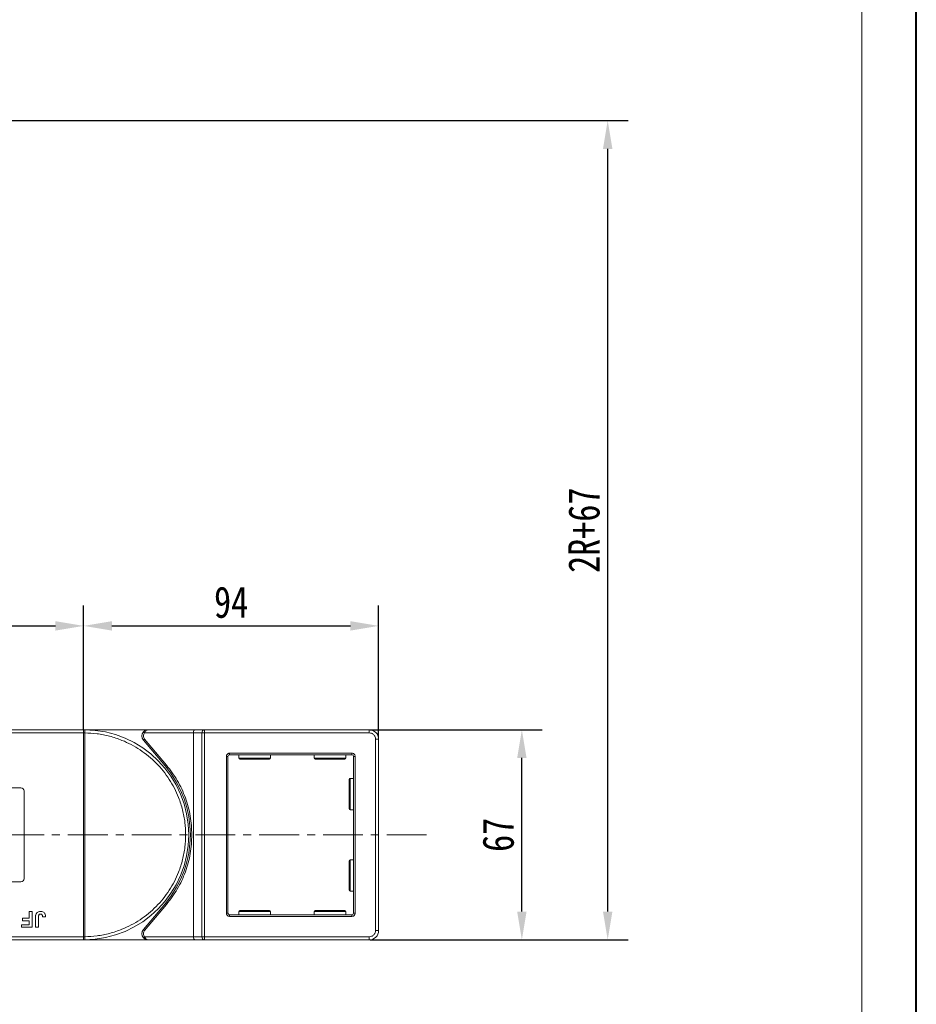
# Model space of a CAD drawing. Header units: millimetres. Extents: x 207 to 1682, y 260 to 1293.
# Tile 73 of 84: x 1383 to 1668, y 665 to 979. Entities that reach past the tile are written whole.
import ezdxf

# ---------------------------------------------------------------- set-up
doc = ezdxf.new("R2010")
doc.units = ezdxf.units.MM
doc.linetypes.add('CENTERX2', pattern=[20.32, 12.7, -2.54, 2.54, -2.54])
doc.styles.get("Standard").update_dxf_attribs({"font": '仿宋_GB2312.ttf', "width": 0.8})
doc.dimstyles.new('副本 ISO-45.1', dxfattribs={"dimtxt": 10, "dimasz": 9, "dimexe": 6.5, "dimexo": 0.625, "dimgap": 2.5, "dimtad": 1, "dimdsep": 46, "dimtxsty": 'Standard', "dimcen": 2.5, "dimadec": 0, "dimazin": 0, "dimtfac": 1, "dimtmove": 0, "dimatfit": 3, "dimfxl": 0, "dimarcsym": 0})

# ---------------------------------------------------------------- blocks, each defined once
blk = doc.blocks.new('*D2799')
at = {"color": 0, "lineweight": -2}
for p, q in [((1494.15, 753), (1549.03, 753)), ((1542.53, 695), (1542.53, 744)), ((1494.15, 686), (1549.03, 686))]:
    blk.add_line(p, q, dxfattribs=at)
at = {"color": 0, "lineweight": 9}
for points in [[(1541.03, 744), (1544.03, 744), (1542.53, 753)], [(1541.03, 695), (1544.03, 695), (1542.53, 686)]]:
    blk.add_solid(points, dxfattribs=at)
at = {"layer": 'Defpoints', "color": 0, "lineweight": 9}
for p in [(1493.52, 753), (1542.53, 753), (1493.52, 686)]:
    blk.add_point(p, dxfattribs=at)
at = {"color": 0, "lineweight": 9, "insert": (1535.03, 719.5), "char_height": 10, "attachment_point": 5, "rotation": 90}
blk.add_mtext('67', dxfattribs=at)
blk = doc.blocks.new('*D2800')
at = {"color": 0, "lineweight": -2}
for p, q in [((1072.39, 947.2), (1576.38, 947.2)), ((1569.88, 695), (1569.88, 938.2)), ((1494.15, 686), (1576.38, 686))]:
    blk.add_line(p, q, dxfattribs=at)
at = {"color": 0, "lineweight": 9}
for points in [[(1568.38, 938.2), (1571.38, 938.2), (1569.88, 947.2)], [(1568.38, 695), (1571.38, 695), (1569.88, 686)]]:
    blk.add_solid(points, dxfattribs=at)
at = {"layer": 'Defpoints', "color": 0, "lineweight": 9}
for p in [(1071.77, 947.2), (1569.88, 947.2), (1493.52, 686)]:
    blk.add_point(p, dxfattribs=at)
at = {"color": 0, "lineweight": 9, "insert": (1562.38, 816.6), "char_height": 10, "attachment_point": 5, "rotation": 90}
blk.add_mtext('2R+67', dxfattribs=at)
blk = doc.blocks.new('*D2770')
at = {"color": 0, "lineweight": -2}
for p, q in [((1402.89, 753.12), (1402.89, 792.6)), ((1496.89, 750.62), (1496.89, 792.6)), ((1411.89, 786.1), (1487.89, 786.1))]:
    blk.add_line(p, q, dxfattribs=at)
at = {"color": 0, "lineweight": 9}
for points in [[(1411.89, 787.6), (1411.89, 784.6), (1402.89, 786.1)], [(1487.89, 787.6), (1487.89, 784.6), (1496.89, 786.1)]]:
    blk.add_solid(points, dxfattribs=at)
at = {"layer": 'Defpoints', "color": 0, "lineweight": 9}
for p in [(1496.89, 786.1), (1402.89, 752.5), (1496.89, 750)]:
    blk.add_point(p, dxfattribs=at)
at = {"color": 0, "lineweight": 9, "insert": (1449.89, 793.6), "char_height": 10, "attachment_point": 5}
blk.add_mtext('94', dxfattribs=at)
blk = doc.blocks.new('*D2771')
at = {"color": 0, "lineweight": -2}
for p, q in [((1335.89, 752.77), (1335.89, 792.6)), ((1402.89, 753.12), (1402.89, 792.6)), ((1344.89, 786.1), (1393.89, 786.1))]:
    blk.add_line(p, q, dxfattribs=at)
at = {"color": 0, "lineweight": 9}
for points in [[(1344.89, 787.6), (1344.89, 784.6), (1335.89, 786.1)], [(1393.89, 787.6), (1393.89, 784.6), (1402.89, 786.1)]]:
    blk.add_solid(points, dxfattribs=at)
at = {"layer": 'Defpoints', "color": 0, "lineweight": 9}
for p in [(1402.89, 786.1), (1335.89, 752.14), (1402.89, 752.5)]:
    blk.add_point(p, dxfattribs=at)
at = {"color": 0, "lineweight": 9, "insert": (1369.39, 793.6), "char_height": 10, "attachment_point": 5}
blk.add_mtext('67', dxfattribs=at)

msp = doc.modelspace()

# ---------------------------------------------------------------- linework, layer by layer
at = {"color": 7, "lineweight": 40}
msp.add_line((1668.218, 260.273), (1668.218, 1293.287), dxfattribs=at)
at = {"color": 7, "lineweight": 13}
msp.add_line((1650.827, 277.664), (1650.827, 1275.896), dxfattribs=at)
at = {"color": 7, "linetype": 'Continuous', "lineweight": 15}
for p, q in [((1354.182, 752), (1402.889, 752)), ((1402.889, 753), (1355.3, 753)), ((1423.452, 753), (1402.889, 753)), ((1402.889, 753), (1403.123, 752.999)), ((1402.889, 687.001), (1402.889, 751.998)), ((1402.889, 751.998), (1403.239, 751.998)), ((1403.239, 752.001), (1403.239, 751.998)), ((1403.239, 751.998), (1403.239, 687.001)), ((1422.334, 752), (1421.961, 752.333)), ((1422.334, 752), (1437.889, 752)), ((1438.349, 753), (1423.452, 753)), ((1437.889, 752), (1440.589, 752)), ((1437.889, 752), (1437.889, 687)), ((1441.349, 753), (1438.349, 753)), ((1440.589, 687), (1440.589, 752)), ((1440.589, 752), (1441.349, 752)), ((1441.349, 753), (1441.349, 752)), ((1493.889, 753), (1441.349, 753)), ((1441.349, 752), (1441.349, 687)), ((1441.349, 752), (1493.889, 752)), ((1493.889, 752), (1493.889, 753)), ((1422.303, 750.035), (1421.92, 749.714)), ((1421.92, 749.714), (1428.934, 741.354)), ((1429.317, 741.676), (1422.303, 750.035)), ((1495.889, 750), (1495.889, 689)), ((1496.889, 750), (1495.889, 750)), ((1496.889, 689), (1496.889, 750)), ((1448.389, 694.5), (1448.389, 744.5)), ((1448.389, 744.5), (1448.889, 744.5)), ((1448.889, 694.5), (1448.889, 744.5)), ((1449.389, 745.5), (1488.389, 745.5)), ((1449.389, 745.5), (1449.389, 745)), ((1488.389, 745), (1449.389, 745)), ((1452.389, 745), (1452.389, 743.9)), ((1462.389, 743.9), (1462.389, 745)), ((1476.389, 745), (1476.389, 743.9)), ((1486.389, 743.9), (1486.389, 745)), ((1488.389, 745.5), (1488.389, 745)), ((1488.889, 694.5), (1488.889, 744.5)), ((1488.889, 744.5), (1489.389, 744.5)), ((1489.389, 744.5), (1489.389, 694.5)), ((1428.934, 741.354), (1429.317, 741.676)), ((1452.389, 743.9), (1462.389, 743.9)), ((1476.389, 743.9), (1486.389, 743.9)), ((1488.889, 737.5), (1487.789, 737.5)), ((1487.789, 737.5), (1487.789, 727.5)), ((1374.889, 734.5), (1382.889, 734.5)), ((1383.889, 733.5), (1383.889, 705.5)), ((1487.789, 727.5), (1488.889, 727.5)), ((1488.889, 711.5), (1487.789, 711.5)), ((1487.789, 711.5), (1487.789, 701.5)), ((1382.889, 704.5), (1374.889, 704.5)), ((1487.789, 701.5), (1488.889, 701.5)), ((1428.934, 697.645), (1421.92, 689.285)), ((1422.303, 688.964), (1429.317, 697.323)), ((1428.934, 697.645), (1429.317, 697.323)), ((1385.568, 695), (1386.53, 695)), ((1385.568, 692.884), (1385.568, 695)), ((1386.53, 695), (1386.53, 690)), ((1448.389, 694.5), (1448.889, 694.5)), ((1449.389, 693.5), (1449.389, 694)), ((1449.389, 694), (1488.389, 694)), ((1452.389, 695.1), (1452.389, 694)), ((1462.389, 695.1), (1452.389, 695.1)), ((1462.389, 694), (1462.389, 695.1)), ((1476.389, 695.1), (1476.389, 694)), ((1486.389, 695.1), (1476.389, 695.1)), ((1486.389, 694), (1486.389, 695.1)), ((1488.389, 693.5), (1488.389, 694)), ((1489.389, 694.5), (1488.889, 694.5)), ((1383.132, 690), (1383.132, 690.833)), ((1383.132, 690.833), (1385.568, 690.833)), ((1383.453, 692.884), (1385.568, 692.884)), ((1383.453, 692.051), (1383.453, 692.884)), ((1385.568, 692.051), (1383.453, 692.051)), ((1385.568, 690.833), (1385.568, 692.051)), ((1387.555, 690), (1387.555, 693.152)), ((1388.517, 693.236), (1388.517, 690)), ((1389.799, 693.333), (1390.761, 693.397)), ((1488.389, 693.5), (1449.389, 693.5)), ((1386.53, 690), (1383.132, 690)), ((1388.517, 690), (1387.555, 690)), ((1421.92, 689.285), (1422.303, 688.964)), ((1496.889, 689), (1495.889, 689)), ((1402.889, 687), (1352.199, 687)), ((1353.317, 686), (1402.889, 686)), ((1403.239, 687.001), (1402.889, 687.001)), ((1402.889, 686), (1423.452, 686)), ((1403.123, 686), (1402.889, 686)), ((1403.239, 687.001), (1403.239, 686.999)), ((1422.334, 687), (1421.961, 686.666)), ((1437.889, 687), (1422.334, 687)), ((1423.452, 686), (1438.349, 686)), ((1440.589, 687), (1437.889, 687)), ((1438.349, 686), (1441.349, 686)), ((1441.349, 687), (1440.589, 687)), ((1493.889, 687), (1441.349, 687)), ((1441.349, 686), (1441.349, 687)), ((1441.349, 686), (1493.889, 686)), ((1493.889, 686), (1493.889, 687))]:
    msp.add_line(p, q, dxfattribs=at)
at = {"color": 1, "linetype": 'CENTERX2', "lineweight": 13}
msp.add_line((1512.187, 719.5), (806.376, 719.5), dxfattribs=at)
at = {"color": 7, "linetype": 'Continuous', "lineweight": 15}
for centre, radius, start, end in [((1403.126, 752.704), 0.295, 90.53836, 143.36012), ((1403.151, 721.817), 30.184, 89.8339, 90.49831), ((1402.889, 719.5), 33.5, 270.40019, 89.59981), ((1423.452, 751), 2, 138.18969, 220), ((1441.488, 752.105), 0.905, 98.86498, 186.71937), ((1493.889, 750), 3, 0, 90), ((1449.389, 744.5), 0.5, 90, 180), ((1488.389, 744.5), 0.5, 0, 90), ((1402.889, 719.5), 34, 320, 40), ((1452.689, 743.9), 0.3, 180, 270), ((1462.089, 743.9), 0.3, 270, 0), ((1476.689, 743.9), 0.3, 180, 270), ((1486.089, 743.9), 0.3, 270, 0), ((1487.789, 737.2), 0.3, 90, 180), ((1382.889, 733.5), 1, 0, 90), ((1487.789, 727.8), 0.3, 180, 270), ((1487.789, 711.2), 0.3, 90, 180), ((1382.889, 705.5), 1, 270, 360), ((1487.789, 701.8), 0.3, 180, 270), ((1449.389, 694.5), 0.5, 180, 270), ((1452.689, 695.1), 0.3, 90, 180), ((1462.089, 695.1), 0.3, 0, 90), ((1476.689, 695.1), 0.3, 90, 180), ((1486.089, 695.1), 0.3, 0, 90), ((1488.389, 694.5), 0.5, 270, 0), ((1423.452, 688), 2, 140, 221.81031), ((1493.889, 689), 3, 270, 0), ((1403.151, 717.182), 30.184, 269.50169, 270.1661), ((1403.126, 686.295), 0.295, 216.63988, 269.46164), ((1441.488, 686.894), 0.905, 173.28063, 261.13502)]:
    msp.add_arc(centre, radius, start, end, dxfattribs=at)
for centre, start_param, end_param in [((1438.349, 752), 0, 1.5707963), ((1438.349, 687), 1.5707963, 3.1415927)]:
    msp.add_ellipse(centre, major_axis=(0, 1), ratio=0.4599349, start_param=start_param, end_param=end_param, dxfattribs=at)
for points in [[(1402.889, 752.88), (1402.889, 752.915), (1402.889, 752.984), (1402.889, 752.994), (1402.889, 753)], [(1402.889, 686), (1402.889, 686.005), (1402.889, 686.015), (1402.889, 686.085), (1402.889, 686.119)]]:
    msp.add_open_spline(points, degree=3, dxfattribs=at)
for points, knots in [([(1402.889, 752), (1402.889, 752.112), (1402.889, 752.337), (1402.889, 752.636), (1402.889, 752.804), (1402.889, 752.869), (1402.889, 752.88)], [0, 0, 0, 0, 0.3133566, 0.6267132, 0.9400698, 1, 1, 1, 1]), ([(1402.889, 751.998), (1402.889, 751.998), (1402.889, 751.998), (1402.889, 751.999), (1402.889, 751.999), (1402.889, 752)], [0, 0, 0, 0, 0.3846661, 0.6923333, 1, 1, 1, 1]), ([(1403.123, 752.999), (1403.14, 752.996), (1403.177, 752.99), (1403.206, 752.936), (1403.225, 752.843), (1403.237, 752.696), (1403.239, 752.5), (1403.24, 752.256), (1403.239, 752.091), (1403.239, 752.001)], [0, 0, 0, 0, 0.1119973, 0.2448439, 0.3691679, 0.5008987, 0.6875333, 0.8281382, 1, 1, 1, 1]), ([(1403.239, 751.998), (1404.552, 751.938), (1407.218, 751.815), (1411.207, 751.001), (1414.85, 749.796), (1418.086, 748.29), (1420.911, 746.611), (1423.572, 744.643), (1426.851, 741.651), (1429.639, 738.186), (1431.841, 734.385), (1433.311, 731.134), (1434.485, 727.477), (1435.227, 723.48), (1435.468, 719.499), (1435.227, 715.519), (1434.485, 711.521), (1433.311, 707.865), (1431.841, 704.614), (1430.193, 701.77), (1428.253, 699.088), (1425.297, 695.777), (1421.863, 692.952), (1418.086, 690.709), (1414.85, 689.203), (1411.206, 687.998), (1407.217, 687.184), (1404.552, 687.062), (1403.239, 687.001)], [0, 0, 0, 0, 0.038862, 0.078912, 0.1200677, 0.1522272, 0.1843815, 0.2172151, 0.2500433, 0.3156185, 0.347778, 0.3799323, 0.4210926, 0.4611415, 0.5, 0.5388632, 0.578912, 0.6200677, 0.6522272, 0.6843815, 0.7172151, 0.7500433, 0.8156185, 0.847778, 0.8799323, 0.9210926, 0.9611404, 1, 1, 1, 1]), ([(1422.303, 750.035), (1422.205, 750.179), (1422.003, 750.476), (1421.921, 751.024), (1422.02, 751.569), (1422.232, 751.859), (1422.334, 752)], [0, 0, 0, 0, 0.2418638, 0.5, 0.7581362, 1, 1, 1, 1]), ([(1421.961, 752.333), (1422.056, 752.427), (1422.265, 752.634), (1422.764, 752.921), (1423.182, 752.969), (1423.452, 753)], [0, 0, 0, 0, 0.2270634, 0.5015869, 1, 1, 1, 1]), ([(1423.452, 753), (1423.346, 752.987), (1423.134, 752.961), (1422.824, 752.749), (1422.545, 752.423), (1422.401, 752.135), (1422.334, 752)], [0, 0, 0, 0, 0.2515188, 0.5017844, 0.7656323, 1, 1, 1, 1]), ([(1493.889, 752), (1494.14, 751.973), (1494.529, 751.931), (1494.995, 751.682), (1495.313, 751.424), (1495.571, 751.105), (1495.82, 750.639), (1495.862, 750.251), (1495.889, 750)], [0, 0, 0, 0, 0.2394429, 0.3698071, 0.5000001, 0.6303641, 0.7605571, 1, 1, 1, 1]), ([(1448.389, 744.5), (1448.402, 744.625), (1448.423, 744.819), (1448.547, 745.052), (1448.677, 745.212), (1448.836, 745.341), (1449.069, 745.465), (1449.263, 745.486), (1449.389, 745.5)], [0, 0, 0, 0, 0.239443, 0.3695502, 0.4999998, 0.6301073, 0.760557, 1, 1, 1, 1]), ([(1488.389, 745.5), (1488.515, 745.486), (1488.709, 745.465), (1488.942, 745.341), (1489.101, 745.212), (1489.23, 745.053), (1489.355, 744.82), (1489.375, 744.625), (1489.389, 744.5)], [0, 0, 0, 0, 0.23944295, 0.36955024, 0.49999985, 0.63010729, 0.76055705, 1, 1, 1, 1]), ([(1437.389, 719.5), (1437.29, 721.492), (1437.09, 725.507), (1435.453, 731.352), (1432.95, 736.881), (1430.522, 740.086), (1429.317, 741.676)], [0, 0, 0, 0, 0.2480864, 0.5, 0.7519136, 1, 1, 1, 1]), ([(1452.689, 743.6), (1452.752, 743.6), (1452.848, 743.6), (1453.434, 743.6), (1454.041, 743.6), (1454.794, 743.6), (1455.888, 743.6), (1457.389, 743.6), (1458.89, 743.6), (1459.984, 743.6), (1460.737, 743.6), (1461.343, 743.6), (1461.929, 743.6), (1462.026, 743.6), (1462.089, 743.6)], [0, 0, 0, 0, 0.1197284, 0.1841803, 0.25, 0.3158197, 0.3802716, 0.5, 0.6197284, 0.6841803, 0.75, 0.8158197, 0.8802716, 1, 1, 1, 1]), ([(1476.689, 743.6), (1476.752, 743.6), (1476.848, 743.6), (1477.434, 743.6), (1478.041, 743.6), (1478.794, 743.6), (1479.888, 743.6), (1481.389, 743.6), (1482.89, 743.6), (1483.984, 743.6), (1484.737, 743.6), (1485.343, 743.6), (1485.929, 743.6), (1486.026, 743.6), (1486.089, 743.6)], [0, 0, 0, 0, 0.1197284, 0.1841803, 0.25, 0.3158197, 0.3802716, 0.5, 0.6197284, 0.6841803, 0.75, 0.8158197, 0.8802716, 1, 1, 1, 1]), ([(1487.489, 737.2), (1487.489, 737.137), (1487.489, 737.04), (1487.489, 736.454), (1487.489, 735.848), (1487.489, 735.095), (1487.489, 734), (1487.489, 733.091), (1487.489, 732.5)], [0, 0, 0, 0, 0.2394568, 0.3683607, 0.5, 0.6316393, 0.7605432, 1, 1, 1, 1]), ([(1487.489, 732.5), (1487.489, 731.908), (1487.489, 730.999), (1487.489, 729.905), (1487.489, 729.152), (1487.489, 728.545), (1487.489, 727.959), (1487.489, 727.862), (1487.489, 727.8)], [0, 0, 0, 0, 0.2394568, 0.3683607, 0.5, 0.6316393, 0.7605432, 1, 1, 1, 1]), ([(1429.317, 697.323), (1430.522, 698.913), (1432.95, 702.118), (1435.453, 707.647), (1437.09, 713.492), (1437.29, 717.507), (1437.389, 719.5)], [0, 0, 0, 0, 0.2480864, 0.5, 0.7519136, 1, 1, 1, 1]), ([(1487.489, 711.2), (1487.489, 711.137), (1487.489, 711.04), (1487.489, 710.454), (1487.489, 709.848), (1487.489, 709.095), (1487.489, 708), (1487.489, 707.091), (1487.489, 706.5)], [0, 0, 0, 0, 0.2394568, 0.3683607, 0.5, 0.6316393, 0.7605432, 1, 1, 1, 1]), ([(1487.489, 706.5), (1487.489, 705.908), (1487.489, 704.999), (1487.489, 703.905), (1487.489, 703.152), (1487.489, 702.545), (1487.489, 701.959), (1487.489, 701.862), (1487.489, 701.8)], [0, 0, 0, 0, 0.2394568, 0.3683607, 0.5, 0.6316393, 0.7605432, 1, 1, 1, 1]), ([(1387.555, 693.152), (1387.556, 693.218), (1387.558, 693.352), (1387.566, 693.531), (1387.58, 693.69), (1387.601, 693.828), (1387.624, 693.967), (1387.651, 694.057), (1387.665, 694.102)], [0, 0, 0, 0, 0.2082698, 0.416707, 0.5614806, 0.7065734, 0.8528245, 1, 1, 1, 1]), ([(1387.665, 694.102), (1387.719, 694.226), (1387.827, 694.475), (1388.13, 694.778), (1388.596, 695.027), (1388.982, 695.05), (1389.216, 695.064)], [0, 0, 0, 0, 0.2064605, 0.4135145, 0.6452106, 1, 1, 1, 1]), ([(1388.517, 693.236), (1388.52, 693.369), (1388.525, 693.6), (1388.574, 693.879), (1388.664, 694.058), (1388.782, 694.155), (1388.949, 694.22), (1389.076, 694.227), (1389.154, 694.23)], [0, 0, 0, 0, 0.29202728, 0.5048541, 0.61390458, 0.72368495, 0.82981647, 1, 1, 1, 1]), ([(1389.154, 694.23), (1389.195, 694.229), (1389.279, 694.226), (1389.39, 694.194), (1389.483, 694.149), (1389.556, 694.094), (1389.619, 694.029), (1389.652, 693.98), (1389.669, 693.955)], [0, 0, 0, 0, 0.202387, 0.4109073, 0.5578292, 0.7094718, 0.8532239, 1, 1, 1, 1]), ([(1389.216, 695.064), (1389.35, 695.058), (1389.654, 695.045), (1390.106, 694.884), (1390.465, 694.558), (1390.719, 694.051), (1390.744, 693.654), (1390.761, 693.397)], [0, 0, 0, 0, 0.1552919, 0.3531453, 0.543243, 0.704067, 1, 1, 1, 1]), ([(1389.669, 693.955), (1389.688, 693.918), (1389.726, 693.843), (1389.754, 693.729), (1389.773, 693.624), (1389.786, 693.528), (1389.794, 693.43), (1389.797, 693.365), (1389.799, 693.333)], [0, 0, 0, 0, 0.1938055, 0.3931273, 0.5440688, 0.6954121, 0.8476129, 1, 1, 1, 1]), ([(1449.389, 693.5), (1449.263, 693.513), (1449.069, 693.534), (1448.836, 693.658), (1448.677, 693.787), (1448.548, 693.947), (1448.423, 694.18), (1448.402, 694.374), (1448.389, 694.5)], [0, 0, 0, 0, 0.239443, 0.3695502, 0.4999998, 0.6301073, 0.760557, 1, 1, 1, 1]), ([(1462.089, 695.4), (1462.026, 695.4), (1461.929, 695.4), (1461.343, 695.4), (1460.737, 695.4), (1459.984, 695.4), (1458.89, 695.4), (1457.389, 695.4), (1455.888, 695.4), (1454.794, 695.4), (1454.041, 695.4), (1453.434, 695.4), (1452.848, 695.4), (1452.752, 695.4), (1452.689, 695.4)], [0, 0, 0, 0, 0.1197284, 0.1841803, 0.25, 0.3158197, 0.3802716, 0.5, 0.6197284, 0.6841803, 0.75, 0.8158197, 0.8802716, 1, 1, 1, 1]), ([(1486.089, 695.4), (1486.026, 695.4), (1485.929, 695.4), (1485.343, 695.4), (1484.737, 695.4), (1483.984, 695.4), (1482.89, 695.4), (1481.389, 695.4), (1479.888, 695.4), (1478.794, 695.4), (1478.041, 695.4), (1477.434, 695.4), (1476.848, 695.4), (1476.752, 695.4), (1476.689, 695.4)], [0, 0, 0, 0, 0.1197284, 0.1841803, 0.25, 0.3158197, 0.3802716, 0.5, 0.6197284, 0.6841803, 0.75, 0.8158197, 0.8802716, 1, 1, 1, 1]), ([(1489.389, 694.5), (1489.375, 694.374), (1489.355, 694.18), (1489.23, 693.947), (1489.101, 693.788), (1488.942, 693.658), (1488.709, 693.534), (1488.515, 693.513), (1488.389, 693.5)], [0, 0, 0, 0, 0.239443, 0.3695502, 0.4999998, 0.6301073, 0.760557, 1, 1, 1, 1]), ([(1422.334, 687), (1422.232, 687.14), (1422.02, 687.43), (1421.921, 687.975), (1422.003, 688.524), (1422.205, 688.82), (1422.303, 688.964)], [0, 0, 0, 0, 0.2418638, 0.5, 0.7581362, 1, 1, 1, 1]), ([(1495.889, 689), (1495.862, 688.748), (1495.82, 688.36), (1495.571, 687.894), (1495.313, 687.575), (1494.995, 687.317), (1494.529, 687.068), (1494.14, 687.026), (1493.889, 687)], [0, 0, 0, 0, 0.2394429, 0.3698071, 0.5000001, 0.6303641, 0.7605571, 1, 1, 1, 1]), ([(1402.889, 687), (1402.889, 687), (1402.889, 687), (1402.889, 687.001), (1402.889, 687.001), (1402.889, 687.001)], [0, 0, 0, 0, 0.38469928, 0.69234964, 1, 1, 1, 1]), ([(1402.889, 686.119), (1402.889, 686.182), (1402.889, 686.309), (1402.889, 686.602), (1402.889, 686.845), (1402.889, 686.978), (1402.889, 687)], [0, 0, 0, 0, 0.3133347, 0.6266911, 0.9400476, 1, 1, 1, 1]), ([(1403.239, 686.999), (1403.239, 686.908), (1403.24, 686.743), (1403.239, 686.498), (1403.237, 686.303), (1403.225, 686.156), (1403.206, 686.063), (1403.176, 686.009), (1403.14, 686.003), (1403.123, 686)], [0, 0, 0, 0, 0.172016, 0.3127556, 0.4995985, 0.630391, 0.7580256, 0.8892284, 1, 1, 1, 1]), ([(1423.452, 686), (1423.182, 686.03), (1422.764, 686.078), (1422.265, 686.366), (1422.056, 686.573), (1421.961, 686.666)], [0, 0, 0, 0, 0.49841293, 0.77292805, 1, 1, 1, 1]), ([(1422.334, 687), (1422.401, 686.864), (1422.545, 686.576), (1422.824, 686.25), (1423.134, 686.039), (1423.346, 686.013), (1423.452, 686)], [0, 0, 0, 0, 0.2343503, 0.4981953, 0.748869, 1, 1, 1, 1])]:
    msp.add_open_spline(points, degree=3, knots=knots, dxfattribs=at)

# ---------------------------------------------------------------- dimensions: what is measured, and where the dimension line sits
at = {"color": 5, "lineweight": 9}
dim = msp.add_linear_dim(base=(1569.878, 947.2), p1=(1493.524, 686), p2=(1071.765, 947.2), angle=90, text='2R+67', dimstyle='副本 ISO-45.1', dxfattribs=at)
dim.commit()
dim.dimension.update_dxf_attribs({"geometry": '*D2800', "text_midpoint": (1562.378, 816.6)})
for base, p1, p2, picture, middle in [((1402.889, 786.099), (1335.889, 752.145), (1402.889, 752.5), '*D2771', (1369.389, 793.599)), ((1496.889, 786.099), (1402.889, 752.5), (1496.889, 750), '*D2770', (1449.889, 793.599))]:
    dim = msp.add_linear_dim(base=base, p1=p1, p2=p2, dimstyle='副本 ISO-45.1', dxfattribs=at)
    dim.commit()
    dim.dimension.update_dxf_attribs({"geometry": picture, "text_midpoint": middle})
dim = msp.add_linear_dim(base=(1542.53, 753), p1=(1493.524, 686), p2=(1493.524, 753), angle=90, dimstyle='副本 ISO-45.1', dxfattribs=at)
dim.commit()
dim.dimension.update_dxf_attribs({"geometry": '*D2799', "text_midpoint": (1535.03, 719.5)})

doc.saveas('drawing.dxf')
